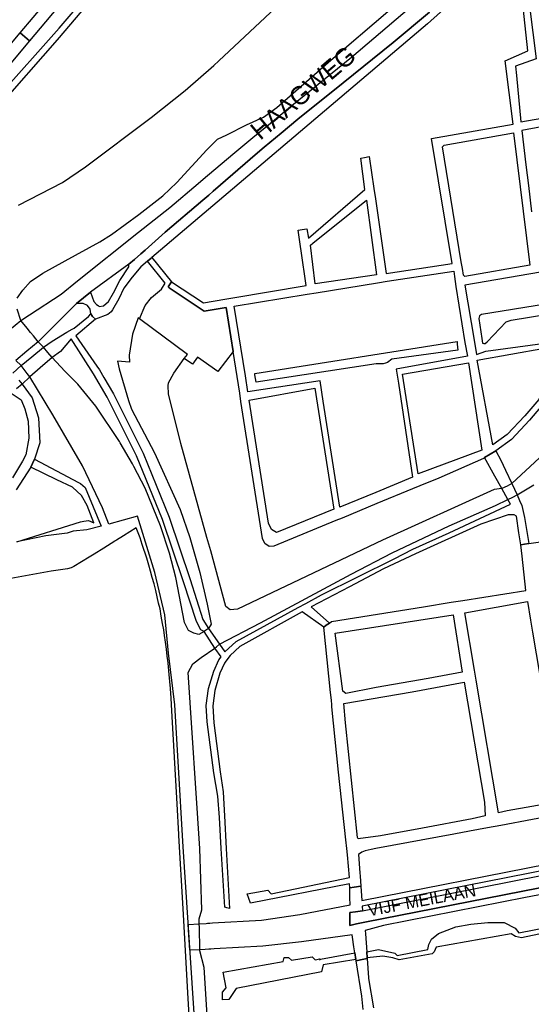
# Model space of a CAD drawing. Header units: metres. Extents: x 89872 to 99175, y 455036 to 468911.
# Tile 45 of 196: x 91815 to 92234, y 462372 to 463180. Entities that reach past the tile are written whole.
import ezdxf
from ezdxf.enums import TextEntityAlignment as Align

# ---------------------------------------------------------------- set-up
doc = ezdxf.new("R2010")
doc.units = ezdxf.units.M
for name, color, linetype in [('Gemeentegrenzen', 7, 'KG-GEMEENTE'), ('Spoorbaandeel', 10, 'Continuous'), ('Straatnamen', 7, 'Continuous'), ('Straatnamen doorgaand', 7, 'Continuous'), ('Wegdeel doorgaand', 1, 'Continuous')]:
    doc.layers.add(name, color=color, linetype=linetype)
doc.layers.add('Waterdeel', color=7, linetype='Continuous', true_color=0x00aaff)
doc.layers.add('Wegdeel', color=7, linetype='Continuous', true_color=0x9a9a9a)
doc.linetypes.add('KG-GEMEENTE', pattern='A,1,-2.25,[5,NLCS.SHX,S=1,R=0,X=0,Y=0],-2.25', length=5.5)

msp = doc.modelspace()

# ---------------------------------------------------------------- linework, layer by layer
at = {"layer": 'Gemeentegrenzen', "flags": 128}
msp.add_lwpolyline([(91985.81, 461811.85), (91972.57, 462039.53), (91971.6, 462056.3), (91967.49, 462128.63), (91962.83, 462210.97), (91960.34, 462254.93), (91958.38, 462287.72), (91957.54, 462303.5), (91953.25, 462376.82), (91949.07, 462450.57), (91945.57, 462510.65), (91945.53, 462511.41), (91944.05, 462536.8), (91939.65, 462613.05), (91939.1, 462623.35), (91938.57, 462631.45), (91938.23, 462636.98), (91937.67, 462642.89), (91936.85, 462652.09), (91936.52, 462654.38), (91935.98, 462657.99), (91935.33, 462663.56), (91934.45, 462669.41), (91933.8, 462674.81), (91933.05, 462679.59), (91932.12, 462684.85), (91931.02, 462690.8), (91930.09, 462696.64), (91928.92, 462701.54), (91927.67, 462706.73), (91926.53, 462711.8), (91925.24, 462717.4), (91923.73, 462722.43), (91922.33, 462727.7), (91920.92, 462732.71), (91919.31, 462738.23), (91915.52, 462749.56), (91913.84, 462754.96), (91910.59, 462763.16), (91900, 462756.63), (91894.27, 462753.1), (91893.41, 462752.56), (91893.08, 462752.35), (91884, 462746.62), (91876.06, 462741.71), (91871.9, 462739.14), (91859.4, 462731.41), (91857.07, 462730.38), (91854.17, 462729.67), (91840.7, 462727.72), (91801.69, 462720.65), (91743.12, 462709.89), (91742.28, 462716.24), (91723.98, 462713.51), (91721.47, 462713.14), (91720.03, 462712.92), (91719.53, 462715.26), (91717.01, 462726.9), (91710.31, 462748.15), (91708.08, 462760.41), (91708.41, 462802.88), (91701.05, 462801.8), (91700.15, 462801.67), (91694.18, 462809.59), (91686.69, 462814.41), (91673.3, 462814.88), (91656.6, 462811.35), (91643.73, 462809.01), (91625.38, 462808.56), (91618.79, 462800.58), (91616.38, 462798.02), (91547.8, 462797.16), (91535.89, 462797.01), (91533.97, 462796.98), (91532.91, 462796.98), (91492.23, 462796.74), (91467.4, 462766.42), (91427.24, 462713.3), (91393.47, 462668.65), (91384.92, 462657.34), (91345.12, 462601.61), (91322.75, 462570.28), (91311.3, 462554.1), (91298.16, 462535.1), (91240.59, 462451.23), (91199.39, 462390.97), (91179.79, 462362.29), (91160.33, 462333.57), (91116.85, 462270.02), (91100.95, 462246.71), (91075.23, 462209.11), (91051.88, 462174.92), (91033.16, 462147.46), (91019.52, 462127.52), (90993.15, 462089.17), (90959.24, 462039.53), (90924.92, 461989.3), (90854.66, 461891.45), (90848.48, 461882.28), (90843.78, 461875.03), (90834.61, 461861.6), (90817.06, 461835.96), (90811.97, 461836.6), (90802.84, 461837.74), (90801.07, 461837.96), (90760.92, 461842.97), (90699.32, 461850.65), (90696.92, 461850.95), (90695.83, 461851.08), (90678.28, 461853.27), (90675.91, 461853.57), (90672.92, 461853.94), (90670.47, 461854.25), (90666.84, 461854.7), (90664.35, 461855.01), (90664.01, 461855.05), (90609.06, 461861.91), (90479.28, 461799.79), (90472.29, 461804.82), (90462.06, 461812.15), (90453.36, 461818.46), (90438.82, 461828.9), (90419.02, 461844.35), (90421.38, 461847.24), (90429.77, 461949.31), (90429.54, 461950.1), (90406.8, 462028.72), (90405.32, 462036.59), (90404.76, 462039.53), (90393.73, 462098.21), (90392.3, 462105.79), (90384.04, 462159.12), (90392.42, 462305.56), (90391.99, 462305.98), (90370.47, 462327.07), (90399.99, 462360.63), (90422.7, 462386.62), (90434.72, 462401.41), (90436.55, 462403.6), (90435.45, 462404.75), (90419.84, 462421.08), (90403.64, 462438.52), (90393.79, 462449.24), (90393.71, 462449.33), (90386.15, 462467.2), (90374.47, 462495.6), (90363.46, 462525.49), (90355.96, 462545.83), (90348.73, 462563.94), (90333.81, 462601.31), (90333.12, 462603.04), (90318.97, 462638.48), (90318.87, 462638.7), (90313.58, 462651.96), (90281.92, 462735.54), (90267.14, 462773.68), (90265.29, 462797.2), (90265.01, 462800.73), (90264.77, 462803.83), (90264.66, 462805.22), (90240.77, 462869.48), (90208.47, 462948.15), (90171.15, 463039.41), (90171.1, 463039.53), (90162.16, 463061.39), (90153.37, 463082.88), (90133.53, 463130.56), (90133.48, 463130.7), (90126.29, 463147.97), (90105.85, 463197.09), (90105.84, 463197.12), (90102.3, 463205.62), (90099.75, 463211.73), (90114.01, 463299.45), (90115.39, 463307.17), (90116.59, 463313.87), (90117.35, 463318.08), (90126.99, 463371.94), (90167.36, 463420.21), (90209.48, 463471.04), (90213.6, 463476.02), (90245.14, 463510.53), (90303.59, 463572.17), (90304.37, 463573), (90450.55, 463727.19), (90461.14, 463738.35), (90463.31, 463740.64), (90464.72, 463742.71), (90536.27, 463847.55), (90538.65, 463851.04), (90562.43, 463885.88), (90582.05, 463914.68), (90599.47, 463940.24), (90600.86, 463942.28), (90601.04, 463942.55), (90640.85, 464000.98), (90667.03, 464039.53), (90691.97, 464076.25), (90692.05, 464076.37), (90694.18, 464079.51), (90701.12, 464089.5), (90701.18, 464089.58), (90702.2, 464091.09), (90703.4, 464092.85), (90714.67, 464109.44), (90725.77, 464125.78), (90726.72, 464127.19), (90740.2, 464147.04), (90762.73, 464180.92), (90765.08, 464184.57), (90771, 464193.76), (90771.42, 464193.23), (90806.89, 464250.06), (90799.19, 464267.98), (90793.58, 464280.07), (90804.61, 464284.92), (90803.81, 464286.83), (90821.67, 464318.03), (90833.48, 464340.07), (90842.17, 464363.91), (90849.47, 464388.53), (90850.9, 464396.71), (90858.13, 464437.99), (90858.63, 464440.87), (90862.59, 464497.94), (90866.13, 464525.28), (90871.25, 464551.16), (90878.53, 464576.98), (90885.23, 464600.76), (90894.69, 464624.16), (90916.23, 464670.78), (90923.29, 464685), (90927.38, 464693.22), (90938.43, 464709.97), (90941.09, 464714), (90957.05, 464733.72), (90973.35, 464753.19), (90989.85, 464772.53), (91044.92, 464827.73), (91063.03, 464849.21), (91079.63, 464871.08), (91092.42, 464893.28), (91103.51, 464916.81), (91112.67, 464940.33), (91120.29, 464963.85), (91127, 464987.97), (91139, 465039.53), (91144.01, 465061.06), (91152.55, 465098.5), (91157.84, 465121.7), (91161.11, 465136.01), (91167.76, 465165.19), (91172.72, 465186.93), (91274.16, 465169.82), (91278.87, 465168.92), (91306.94, 465164.19), (91332.25, 465159.92), (91370.23, 465153.71), (91556.5, 465122.29), (91557.9, 465122.05), (91558.32, 465121.98), (91871.9, 465069.08), (91922.03, 465060.62), (92028.58, 465042.86), (92029.05, 465042.78), (92039.59, 465041.01), (92042.01, 465042.88), (92058.73, 465054.97), (92061.16, 465057.23), (92072.53, 465074.55), (92088.56, 465098.55), (92080.97, 465168.59), (92067.81, 465290.11), (92105.28, 465350.83), (92113.42, 465364.09), (92113.85, 465364.8), (92156.87, 465434.93), (92230.87, 465530.04), (92308.96, 465565.35), (92325.03, 465572.62), (92358.36, 465534.34), (92375.52, 465545.73), (92376.91, 465547.36), (92384.66, 465556.46), (92397.29, 465571.45), (92416.04, 465593.91), (92432.88, 465613.69), (92464.88, 465651.21), (92497.86, 465688.87), (92505.83, 465697.44), (92511.57, 465704.12), (92521.66, 465716.37), (92529.98, 465726.8), (92537.61, 465736.36), (92552.63, 465755.02), (92556.4, 465759.68), (92562.83, 465767.63), (92569.99, 465776.31), (92574, 465780.59), (92577.23, 465784.05), (92588.96, 465795.43), (92608.34, 465813.96), (92622.92, 465827.43), (92631.95, 465835.5), (92640.36, 465842.9), (92646.72, 465848.4), (92649.67, 465851.09), (92655.38, 465856.57), (92659.68, 465860.77), (92669.91, 465871.24), (92675.75, 465876.86), (92679.79, 465880.73), (92688.17, 465888.52), (92695.01, 465895.69), (92697.26, 465898.27), (92704.75, 465907.62), (92710.44, 465915.75), (92715.48, 465923.91), (92725.57, 465940.5), (92746.28, 465971.18), (92753.8, 465982.23), (92759.43, 465990.23), (92765.7, 465998.94), (92769.21, 466003.16), (92773.77, 466008.49), (92780.83, 466016.17), (92794.83, 466030.97), (92802.6, 466039.51), (92802.62, 466039.53), (92809.88, 466047.53), (92816.37, 466054.82), (92821.82, 466061.33), (92828.63, 466069.34), (92835.92, 466079.06), (92842.64, 466088.4), (92855.4, 466105.33), (92855.72, 466105.42), (92856.2, 466105.49), (92856.58, 466105.48), (92857, 466105.46), (92857.27, 466105.4), (92857.62, 466105.29), (92857.92, 466105.17), (92858.19, 466105.04), (92858.49, 466104.84), (92859.04, 466104.43), (92861.97, 466101.77), (92865.72, 466098.37), (92920.24, 466048.9), (92924.01, 466045.52), (92930.57, 466039.62), (92998.61, 466101.64), (93005.84, 466108.13), (93007.72, 466106.77), (93009.32, 466105.61), (93030.87, 466090.03), (93065.85, 466064.82), (93100.67, 466039.53), (93102.63, 466038.11), (93109.36, 466033.25), (93110.1, 466034.21), (93306.23, 465895.87), (93359.76, 465857.43), (93435.05, 465802.05), (93442.08, 465801.87), (93443.29, 465801.85), (93453.92, 465801.63), (93457.86, 465939.66), (93469.43, 465939.2), (93472.19, 465939.09), (93475.38, 465938.96), (93481.54, 465938.72), (93483.27, 465938.65), (93484.14, 465938.62), (93485.57, 465938.11), (93486.41, 465937.57), (93494.85, 465922.09), (93504.14, 465904.63), (93508.62, 465897.95), (93513.13, 465894.34), (93520.95, 465889.78), (93530.99, 465883.82), (93532.52, 465882.69), (93535.59, 465878.57), (93538.2, 465872.98), (93542.8, 465865.6), (93545.32, 465862.19), (93550.73, 465857.44), (93558, 465851.82), (93581.85, 465842.2), (93589.8, 465836.36), (93596, 465832.33), (93604.61, 465824.42), (93611.17, 465817.58), (93626.64, 465799), (93639.91, 465783.23), (93651.14, 465769.83), (93670.29, 465745.71), (93684.46, 465727.85), (93694.85, 465714.77), (93712.32, 465692.69), (93728.2, 465671.99), (93747.98, 465645.79), (93761.04, 465629.12), (93766.29, 465628.08), (93771.39, 465626.55), (93776.82, 465625.79), (93788.1, 465624.27), (93792.4, 465621.55), (93838.86, 465642.65), (93852.5, 465660.67), (93871.9, 465686.31), (93875.58, 465691.17), (93878.32, 465694.79), (93890.16, 465710.98), (93902.12, 465728.33), (93905.89, 465733.99), (93919.17, 465753.96), (93935.19, 465778.88), (93943.9, 465792.43), (93948.65, 465800.04), (93970.06, 465836.53), (93970.54, 465837.4), (93971.35, 465838.89), (93989.07, 465871.24), (93993.85, 465879.98), (94010.83, 465914.78), (94036.3, 465967.7), (94036.96, 465969.06), (94053.84, 466007.74), (94056.01, 466013.14), (94057.82, 466017.96), (94065.93, 466039.53), (94071.93, 466055.52), (94073.83, 466060.66), (94078.67, 466074.57), (94085.46, 466094.06), (94093.55, 466118.42), (94094.92, 466122.53), (94102.3, 466146.15), (94103.67, 466150.8), (94110.42, 466174.94), (94113.71, 466186.71), (94121.68, 466216.88), (94125.59, 466232.1), (94127.77, 466240.59), (94137.96, 466288.64), (94144.53, 466331.52), (94144.93, 466334.98), (94145.41, 466339.09), (94145.82, 466342.66), (94151.42, 466390.75), (94153.23, 466390.7), (94157.6, 466460.9), (94159.9, 466526.21), (94159.35, 466560.42), (94158.49, 466578.41), (94170.96, 466578.54), (94209.06, 466578.94), (94214.84, 466579), (94215.89, 466579.01), (94219.52, 466579.05), (94240.71, 466579.18), (94241.51, 466579.18), (94263.35, 466579.32), (94263.77, 466579.32), (94282.32, 466579.43), (94323.27, 466579.65), (94379.32, 466580.31), (94401.36, 466585.53), (94402.65, 466586.01), (94419.81, 466593.87), (94424.57, 466597.31), (94434.77, 466604.54), (94443.71, 466610.91), (94446.73, 466613.07), (94447.21, 466613.41), (94452.88, 466617.46), (94455.64, 466618.85), (94468.76, 466625.48), (94489.19, 466633.87), (94509.41, 466639.35), (94528.78, 466642.95), (94558.66, 466645.13), (94568.59, 466644.46), (94591.46, 466642.45), (94597.53, 466641.07), (94607.95, 466639.18), (94627.5, 466635), (94700, 466615.5), (94735, 466606.5), (94916, 466566.5), (94919.73, 466565.74), (94955, 466558.5), (94960.94, 466557.34), (94964.2, 466556.71), (94965.83, 466558.34), (94967.61, 466560.24), (95049.67, 466540.64), (95076.19, 466534.31), (95121, 466523.72), (95162.95, 466513.62), (95181.07, 466509.25), (95206.54, 466503.31), (95252.02, 466491.75), (95295.53, 466480.7), (95302.45, 466479.13), (95324.97, 466472.76), (95370.65, 466460.17), (95399.23, 466452.31), (95479.68, 466427.72), (95495.6, 466422.85), (95497.02, 466422.44), (95500.31, 466421.48), (95521.54, 466414.36), (95521.72, 466414.3), (95578.37, 466395.31), (95578.38, 466395.16), (95578.82, 466390.43), (95579.2, 466386.47), (95579.25, 466385.66), (95579.74, 466378.15), (95579.76, 466373.01), (95579.77, 466370.42), (95579.73, 466368.56), (95579.7, 466366.73), (95579.55, 466358.34), (95579.25, 466356.16), (95579.19, 466355.76), (95578.88, 466353.52), (95578.85, 466353.31), (95576.38, 466342.92), (95574.98, 466330.93), (95574.45, 466318.83), (95574.73, 466296.11), (95575.17, 466266.8), (95575.16, 466263.45), (95574.33, 466256.64), (95572.45, 466246.32), (95570.27, 466235.69), (95567.02, 466224.62), (95557.98, 466194.3), (95552.98, 466177.27), (95549.34, 466166.34), (95547.1, 466160.72), (95545.34, 466154.12), (95542, 466138.28), (95539.78, 466125.62), (95539.36, 466123.58), (95537.12, 466114.76), (95535.79, 466105.96), (95534.78, 466098.22), (95534.13, 466088.41), (95533.79, 466082.76), (95533.54, 466078.91), (95530.66, 466058.4), (95529.12, 466043.77), (95528.98, 466039.53), (95528.97, 466039.12), (95530.32, 466010.37), (95530.62, 466007.24), (95531.17, 466003.97), (95531.78, 466000.6), (95540.13, 465977.94), (95544.77, 465965.04), (95546.23, 465960.02), (95549.07, 465951.74), (95550.04, 465947.53), (95550.97, 465942.66), (95552.42, 465934.03), (95552.68, 465931.95), (95553.53, 465925.61), (95554.12, 465921.5), (95556.73, 465908.18), (95558.94, 465897.06), (95560.33, 465890.16), (95561.4, 465883.69), (95562.18, 465878.87), (95562.57, 465875.79), (95562.89, 465866.79), (95563.3, 465854.63), (95563.55, 465848.28), (95563.55, 465843.26), (95563.6, 465835.56), (95563.61, 465832.46), (95563.31, 465827.46), (95562.96, 465822.22), (95562.3, 465816.61), (95561.77, 465812.67), (95560.32, 465803.53), (95559.52, 465798.89), (95558.78, 465795.56), (95553.78, 465772.56), (95551.91, 465764.15), (95550.5, 465757.21), (95548.74, 465750.32), (95547.3, 465744.37), (95546.46, 465740.94), (95543.92, 465732.87), (95540.23, 465722.02), (95539.71, 465720.56), (95539.09, 465716.02), (95538.47, 465711.26), (95536.77, 465702.24), (95527.92, 465670.67), (95527.84, 465668.95), (95527.7, 465667.03), (95528.82, 465658.18), (95531.91, 465635.75), (95537.16, 465601.96), (95537.52, 465600), (95537.96, 465597.87), (95540.35, 465589.87), (95543.94, 465578.1), (95546.47, 465570.53), (95553.13, 465554.75), (95567.64, 465520.24), (95573.21, 465505.84), (95574.45, 465501.86), (95575.55, 465498.07), (95576.32, 465494.08), (95576.62, 465490.2), (95576.79, 465485.95), (95576.96, 465481.99), (95576.94, 465478.22), (95576.51, 465474.48), (95576.09, 465472.29), (95575.37, 465469.6), (95574.08, 465465.33), (95572.6, 465461.08), (95571.42, 465458.18), (95570.11, 465455.28), (95568.34, 465451.92), (95565.89, 465448.07), (95565.58, 465447.53), (95562.52, 465440.39), (95559.07, 465433.06), (95540.84, 465399.48), (95523.65, 465368.23), (95516.81, 465356.01), (95511.85, 465347.89), (95492.52, 465317.33), (95486.36, 465307.5), (95480.59, 465297.94), (95479.77, 465296.75), (95477.89, 465294.01), (95477.47, 465293.39), (95474.71, 465289.14), (95468.37, 465278.85), (95458.8, 465263.96), (95447.6, 465249.33), (95444.94, 465246.39), (95423.24, 465225.43), (95398.04, 465200.76), (95373.2, 465175.41), (95363.98, 465165), (95359.15, 465158.83), (95346.67, 465140.48), (95339.62, 465123.09), (95339.26, 465121.58), (95339.18, 465121.24), (95334.55, 465081.47), (95341.66, 465053.51), (95345.02, 465039.53), (95348.03, 465026.98), (95349.31, 465022.05), (95356.2, 465000), (95365.4, 464970.54), (95381.79, 464806.72), (95385.02, 464770.86), (95387.49, 464748.32), (95390.41, 464718.29), (95392.34, 464697.86), (95394.99, 464671.19), (95397.14, 464648.62), (95399.53, 464624.71), (95401.63, 464602.45), (95403.59, 464583.03), (95405.53, 464565.38), (95408.42, 464541.95), (95402.27, 464514.29), (95399.71, 464506.14), (95396, 464495.22), (95392.73, 464487.76), (95388.49, 464478.32), (95384.48, 464470.56), (95376.24, 464454.26), (95370.72, 464442.66), (95365.78, 464430.78), (95358.53, 464412.74), (95352.49, 464396.26), (95346.71, 464379.44), (95342.53, 464364.85), (95337.15, 464344.05), (95332.52, 464321.23), (95329.92, 464306.43), (95328.5, 464296.12), (95326.71, 464282.12), (95326, 464271.02), (95324.59, 464249.71), (95320.1, 464176.63), (95318.9, 464159.43), (95318.29, 464150), (95317.32, 464135.22), (95315.89, 464119.26), (95314.25, 464108.78), (95312.59, 464099.71), (95310.39, 464089.6), (95308.2, 464079.59), (95303.92, 464039.53), (95303.57, 464036.29), (95301.26, 464026.09), (95299.28, 464017.67), (95299.7, 464009.14), (95300.39, 464004.82), (95300.41, 464004.65), (95301.12, 464001.68), (95302.34, 463997.54), (95304.62, 463991.84), (95307.55, 463986.46), (95310.75, 463981.69), (95314.99, 463977.11), (95320.94, 463971.02), (95331.81, 463960.54), (95359.48, 463931.58), (95381.27, 463908.82), (95403.65, 463884.27), (95431.79, 463853.53), (95455.46, 463827.96), (95466.68, 463815.34), (95502.46, 463776.61), (95532.68, 463744.19), (95547.03, 463729.25), (95563.9, 463711.87), (95579.55, 463695.82), (95589.54, 463685.3), (95600.69, 463673.67), (95610.21, 463663.67), (95617.15, 463656.6), (95628.25, 463643.69), (95639.94, 463629.57), (95649.37, 463617.44), (95657.97, 463605.63), (95666.29, 463594.26), (95674.77, 463581.25), (95681.69, 463570.07), (95689.15, 463556.53), (95695.8, 463543.74), (95701.56, 463532.04), (95707.3, 463519.64), (95712.61, 463507.25), (95717.22, 463494.89), (95721.94, 463481.96), (95726.25, 463469.18), (95729.73, 463456.86), (95733.65, 463443.47), (95736.72, 463431.45), (95739.62, 463418.44), (95745.12, 463383.87), (95747.24, 463369.95), (95749.45, 463354.91), (95750.98, 463338.88), (95752.46, 463322.34), (95754.03, 463308.55), (95756.14, 463293.1), (95758.26, 463276.49), (95760.29, 463260.4), (95762.38, 463245.18), (95764.92, 463229.99), (95767.11, 463215.76), (95769.04, 463205.23), (95771.78, 463190.86), (95774.47, 463176.59), (95777.4, 463162.1), (95779.82, 463148.83), (95783.17, 463133.08), (95785.7, 463120.22), (95789.51, 463102.67), (95800.23, 463039.53), (95801.15, 463034.11), (95808.28, 462989.38), (95816.21, 462948.6), (95822.09, 462914.33), (95830.21, 462870.66), (95840.79, 462822.54), (95848.68, 462791.26), (95856.28, 462759.18), (95863, 462728.44), (95868.03, 462705.46), (95871.9, 462690.57), (95880.9, 462655.94), (95891.2, 462609.73), (95902.59, 462560.92), (95903.74, 462555.46), (95913.19, 462510.87), (95919.28, 462490.65), (95920.63, 462486.29), (95909.41, 462481.41), (95909.91, 462479.61), (95909.27, 462479.33), (95905.81, 462477.83), (95905.48, 462478.58), (95900.36, 462476.31), (95871.9, 462463.72), (95867.59, 462461.81), (95857.03, 462457.14), (95848.4, 462453.32), (95846.91, 462452.66), (95834.55, 462447.19), (95826.84, 462443.75), (95826.33, 462443.52), (95823.48, 462442.25), (95819.82, 462440.62), (95806.01, 462434.47), (95783.17, 462424.31), (95760.34, 462414.13), (95714.69, 462393.78), (95690.96, 462383.13), (95662.53, 462370.21), (95633.33, 462356.49), (95602.21, 462341.3), (95578.89, 462329.38), (95575.85, 462327.82), (95554.1, 462316.19), (95541.15, 462309.03), (95526.13, 462300.53), (95513.34, 462293.09), (95496.4, 462282.98), (95481.94, 462274.11), (95466.47, 462264.26), (95454.63, 462256.1), (95434.43, 462241.75), (95416.45, 462228.55), (95394.75, 462212.05), (95389.26, 462207.73), (95370.73, 462193.15), (95368.87, 462191.67), (95369.48, 462190.88), (95369.09, 462190.56), (95368.1, 462191.76), (95366.98, 462190.84), (95366.65, 462191.24), (95365.99, 462192.05), (95347.74, 462177.1), (95335.45, 462166.79), (95305.84, 462140.56), (95277.11, 462113.55), (95261.47, 462100.73), (95241.53, 462081.98), (95228.52, 462069.75), (95221.58, 462063.22), (95203.07, 462043.03), (95199.88, 462039.53), (95175.71, 462013.01), (95154.67, 461988.39), (95142.48, 461973.61), (95126.8, 461954.23), (95111.13, 461934.85), (95101.93, 461923.06), (95084.08, 461899.01), (95065.19, 461871.33), (95044.83, 461840.97), (95034.77, 461826.04), (95016.41, 461798.16), (94997.39, 461770.54), (94998.3, 461770.04), (95003.14, 461767.38), (95034.37, 461750.23), (95077.96, 461726.07), (95081.36, 461723.94), (95167.44, 461678.98), (95166.77, 461678.47), (95161.23, 461673.92), (95169.8, 461669.24), (95169.06, 461668.64), (95163.22, 461663.95), (95152.82, 461655.57), (95147.19, 461650.97), (95131.9, 461638.89), (95115.93, 461626.14), (95101.08, 461614.34), (95100.03, 461613.51), (95084.11, 461600.97), (95069.83, 461589.95), (95056.22, 461579.19), (95049.96, 461574.14), (95034.42, 461561.79), (95023.08, 461553.31), (95017.31, 461548.99), (94998.51, 461534.46), (94992.09, 461528.74), (94984.51, 461522.67), (94965.78, 461505.96), (94939.61, 461483.94), (94919.01, 461467.23), (94897.04, 461449.17), (94873.46, 461429.5), (94856.43, 461415.88), (94838.21, 461401.58), (94815.01, 461383.45), (94795.62, 461367.85), (94790.33, 461363.12), (94770.87, 461346.88), (94754.13, 461331.97), (94722.31, 461304.51), (94682.92, 461272.33), (94656.54, 461251.2), (94640.69, 461238.37), (94616.64, 461218.49), (94589.37, 461197.16), (94574.19, 461185.52), (94552.62, 461168.48), (94547.32, 461164.27), (94518.9, 461141.12), (94505.3, 461130.77), (94495.14, 461123.18), (94480.84, 461111.32), (94472.12, 461103.84), (94456.75, 461090.7), (94443.65, 461079.53), (94438.38, 461074.7), (94435.1, 461071.26), (94432.67, 461068.63), (94426.74, 461061.67), (94423.24, 461058.7), (94418.9, 461055.33), (94410.89, 461051.13), (94406.71, 461048.42), (94404.43, 461046.56), (94395.45, 461039.53), (94390.62, 461035.75), (94363.61, 461014.68), (94333.22, 460990.56), (94311.5, 460973.29), (94296.62, 460961.2), (94279.16, 460946.76), (94256.08, 460927.62), (94237.84, 460912.89), (94228.8, 460905.45), (94208.07, 460887.46), (94191.68, 460873.78), (94173.6, 460858.78), (94158.61, 460846.77), (94141.13, 460832.84), (94123.98, 460819.3), (94110.48, 460808.98), (94093.38, 460795.66), (94085.02, 460788.88), (94076.97, 460782.08), (94064.25, 460771.51), (94048.28, 460757.82), (94033.55, 460746.49), (94016.61, 460733.42), (93999.95, 460719.99), (93973.59, 460699.28), (93972.51, 460698.4), (93969.13, 460695.67), (93969.06, 460695.62), (93936.44, 460669.08), (93937.4, 460667.46), (93881.86, 460622.62), (93877.48, 460619.09), (93871.9, 460614.58), (93849.36, 460596.39), (93844.03, 460592.08), (93822.59, 460574.78), (93822, 460574.28), (93780.04, 460537.93), (93773.53, 460532.43), (93747.56, 460509.6), (93701.46, 460469.06), (93661.61, 460434.02), (93557.94, 460380.06), (93475.78, 460337.73), (93428.58, 460312.93), (93393.7, 460292.89), (93386.88, 460286.74), (93366.1, 460267.64), (93329.61, 460233.85), (93295.16, 460201.73), (93249.43, 460159.19), (93201.19, 460114.23), (93156.33, 460072.2), (93121.09, 460039.53), (93110.85, 460030.04), (93077.29, 459999.15), (93042.01, 459967.24), (93015.14, 459942.77), (93012.55, 459940.42), (92988.16, 459918.01), (92963.08, 459895.19), (92946.15, 459881.13), (92782.13, 459730.55), (92702.35, 459657.95), (92657.84, 459618.97), (92635.21, 459597.77), (92385.94, 459364.34), (92380.03, 459374.16), (92339.89, 459440.92), (92348.47, 459531.52), (92356.69, 459618.32), (92356.7, 459618.4), (92345.49, 459732.65), (92343.41, 459753.78), (92343.42, 459753.93), (92344.95, 459799.96), (92347.14, 459866.13), (92347.45, 459866.32), (92390.27, 459893), (92305.29, 460039.53), (92299.44, 460049.62), (92296.84, 460054.11), (92204.91, 460208.88), (92204.74, 460209.17), (92203.57, 460211.12), (92203.11, 460211.9), (92202.04, 460213.69), (92074.83, 460426.49), (92068.94, 460436.46), (92022.86, 460411.71), (91987.38, 460473), (91980.24, 460485.33), (91965.51, 460472.78), (91965.41, 460472.65), (91961.16, 460467.16), (91956.5, 460461.14), (91956.36, 460460.96), (91948.56, 460451.25), (91953.2, 460437.7), (91953.84, 460435.8), (91956.76, 460427.29), (91957.73, 460424.45), (91956.75, 460422.95), (91939.1, 460395.78), (91938.87, 460395.41), (91919.58, 460364.85), (91948.83, 460302.52), (91948.45, 460302.16), (91908.63, 460265.19), (91871.9, 460231.08), (91863.71, 460223.48), (91829.97, 460279.74), (91829.67, 460280.23), (91824.63, 460288.64), (91824.61, 460288.68), (91824.4, 460289.03), (91816.79, 460301.72), (91819.64, 460305.48), (91829.93, 460321.17), (91840.6, 460338.46), (91845.85, 460348.55), (91856.88, 460373.76), (91871.66, 460405.5), (91871.9, 460405.98), (91891.75, 460446.44), (91905.99, 460473.46), (91918.5, 460493.59), (91929.18, 460509.93), (91940.22, 460529), (91946.76, 460540.9), (91957.89, 460561.15), (91970.98, 460586.91), (91984.68, 460613.63), (91992.01, 460627.85), (92013.25, 460661.97), (92030.97, 460684.81), (92049.21, 460710.73), (92062.29, 460727.44), (92078, 460757.65), (92087.66, 460777.01), (92094.36, 460790.92), (92097.57, 460800.37), (92103.1, 460814.82), (92109.13, 460832.66), (92119.53, 460865.73), (92126.14, 460896.84), (92127.49, 460905.43), (92129.76, 460914.39), (92135.36, 460943.2), (92138.27, 460952.72), (92138.66, 460953.98), (92144.24, 460972.64), (92149.57, 460992.54), (92152.6, 461007.14), (92152.85, 461008.6), (92153.66, 461013.38), (92154.53, 461022.02), (92155.2, 461033.98), (92155.35, 461039.53), (92155.37, 461040.14), (92155.18, 461046.41), (92153.51, 461061.42), (92153.05, 461064.92), (92148.5, 461088.24), (92145.82, 461096.61), (92144.56, 461099.71), (92141.5, 461106.31), (92139.14, 461111.06), (92132.03, 461124.88), (92109.74, 461163.87), (92092.42, 461195.41), (92092.34, 461195.54), (92083.07, 461212.42), (92058.11, 461258.26), (92044.3, 461284.17), (92033.78, 461306.12), (92029.8, 461315.54), (92025.18, 461327.02), (92022.62, 461334.88), (92020.9, 461340.66), (92018.29, 461349.73), (92016.77, 461356.21), (92014.96, 461364.94), (92013.81, 461370.99), (92013.14, 461376.04), (92011.98, 461385.86), (92009.83, 461406.51), (92009.04, 461414.38), (92008.45, 461422), (92008.08, 461428.85), (92006.61, 461452.41), (92005.98, 461462.23), (92005.07, 461481.07), (92002.65, 461522.01), (92001.21, 461544.76), (91999.79, 461569.43), (91996.21, 461634.32), (91993.76, 461676.13), (91993.28, 461684.3), (91985.81, 461811.85)], close=True, dxfattribs=at)
at = {"layer": 'Spoorbaandeel', "color": 7, "lineweight": -3}
msp.add_lwpolyline([(91822.96, 463163.05), (91815.3, 463169.48), (91847.46, 463207.77), (91855.12, 463201.34)], close=True, dxfattribs=at)
at = {"layer": 'Spoorbaandeel', "color": 255, "lineweight": -3}
msp.add_lwpolyline([(91790.8, 463124.76), (91783.14, 463131.19), (91815.3, 463169.48), (91822.96, 463163.05)], close=True, dxfattribs=at)
at = {"layer": 'Waterdeel', "lineweight": -3}
for p, q in [((92007.69, 462890.01), (92173.63, 462916.29)), ((92173.63, 462916.29), (92173.81, 462914.06)), ((92173.81, 462914.06), (92174.21, 462909.02)), ((92174.21, 462909.02), (92120.05, 462901.75)), ((92107.37, 462897.84), (92008.84, 462882.74)), ((92113.13, 462897.84), (92107.37, 462897.84)), ((92114.83, 462898.39), (92113.13, 462897.84)), ((92116.59, 462898.96), (92114.83, 462898.39)), ((92120.05, 462901.75), (92116.59, 462898.96)), ((92007.85, 462888.97), (92007.69, 462890.01)), ((92008.84, 462882.74), (92007.85, 462888.97)), ((92158.47, 462430.3), (92172.59, 462435.58)), ((92172.59, 462435.58), (92184.84, 462437.91)), ((92184.84, 462437.91), (92198.85, 462439.3)), ((92198.85, 462439.3), (92212.35, 462439.15)), ((92212.35, 462439.15), (92221.34, 462434.49)), ((92221.34, 462434.49), (92224.29, 462430.81)), ((92224.29, 462430.81), (92249.36, 462435.73)), ((92152.58, 462425.65), (92158.47, 462430.3)), ((92217.88, 462429.99), (92156.55, 462419.13)), ((92221.45, 462427.82), (92217.88, 462429.99)), ((92226.41, 462426.58), (92221.45, 462427.82)), ((92250.91, 462431.85), (92226.41, 462426.58)), ((92149.71, 462417.17), (92150.57, 462421.3)), ((92150.57, 462421.3), (92152.58, 462425.65)), ((92156.55, 462419.13), (92154.84, 462415.25)), ((92031.12, 462407.15), (92031.77, 462410.4)), ((92031.77, 462410.4), (92035.36, 462410.4)), ((92035.36, 462410.4), (92037.96, 462408.45)), ((92037.96, 462408.45), (92054.91, 462411.06)), ((92054.91, 462411.06), (92057.37, 462408.66)), ((92061.69, 462409.23), (92089.79, 462414.45)), ((92089.79, 462414.45), (92090.7, 462408.92)), ((92099.51, 462415.28), (92109.31, 462416.96)), ((92099.85, 462410.24), (92099.51, 462415.28)), ((92112.71, 462411.53), (92099.85, 462410.24)), ((92109.31, 462416.96), (92122.5, 462414.16)), ((92120.88, 462410.13), (92112.71, 462411.53)), ((92126.15, 462408.58), (92120.88, 462410.13)), ((92122.5, 462414.16), (92124.51, 462412.22)), ((92124.51, 462412.22), (92149.71, 462417.17)), ((92153.29, 462413.54), (92126.15, 462408.58)), ((92154.84, 462415.25), (92153.29, 462413.54)), ((91981.92, 462398.35), (92031.12, 462407.15)), ((92057.37, 462408.66), (92061.1, 462409.43)), ((92061.1, 462409.43), (92060.8, 462408.53)), ((92060.8, 462408.53), (92061.69, 462409.23)), ((92063.7, 462404.54), (92062.36, 462398.72)), ((92090.7, 462408.92), (92063.7, 462404.54)), ((91984.25, 462385.73), (91981.92, 462398.35)), ((92062.36, 462398.72), (91992.41, 462385.09)), ((91981.23, 462381.96), (91984.25, 462385.73)), ((91981.23, 462375.7), (91981.23, 462381.96)), ((91992.41, 462385.09), (91986.6, 462376.15)), ((91986.6, 462376.15), (91981.23, 462375.7))]:
    msp.add_line(p, q, dxfattribs=at)
for points in [[(91814.08, 463028.1), (91850.21, 463046.8), (91869.04, 463059.6), (91922.7, 463100.12), (91950.77, 463122.16), (91974.05, 463142.78), (91978.19, 463146.68), (92041.57, 463206.41)], [(91812.96, 462951.75), (91817.55, 462958.29), (91823.91, 462965.45), (91833.86, 462972.22), (91852.16, 462982.56), (91880.77, 462998.1), (91890.36, 463004.14), (91912.57, 463020.49), (91932.47, 463035.78), (91943.85, 463046.8), (91968.37, 463073.46), (91977.25, 463082.35), (91984.71, 463085.9), (92001.06, 463094.08), (92014.92, 463100.48), (92025.93, 463108.3), (92070, 463147.04), (92116.91, 463187.22)], [(92246.21, 462946.82), (92193.73, 462938.44), (92191.94, 462937.36), (92191.58, 462935.22), (92193.89, 462918.77), (92194.45, 462914.81), (92195.58, 462914.62), (92196.59, 462914.45), (92198.38, 462915.88), (92213.77, 462932.35), (92218.07, 462933.78), (92282.93, 462944.51)], [(92286.57, 462862.97), (92218.59, 462799.52), (92214.61, 462797.53), (92210.42, 462795.44), (92204.07, 462794.84), (92112.43, 462753.2), (91993.58, 462696.37), (91987.61, 462695.99), (91983.89, 462698.6), (91971.68, 462744.37), (91968.32, 462755.18), (91947.08, 462832.36), (91937.01, 462873.38), (91936.64, 462879.72), (91937.08, 462882.34), (91941.28, 462890.25), (91949.93, 462902.38), (91952.49, 462905.52), (91913.16, 462934.95), (91912.17, 462935.7), (91907.56, 462922.28), (91904.68, 462904.96), (91904.96, 462899.18), (91895.11, 462900.07), (91896.51, 462893.7), (91904.16, 462867.7), (91906.57, 462860.57), (91925.66, 462824.71), (91946.7, 462778.33), (91954.49, 462755.33), (91962.68, 462726.5), (91968.74, 462700.67), (91971.94, 462684.3), (91969.72, 462680.73), (91967.28, 462678.97), (91966.15, 462678.15), (91961.97, 462675.66), (91957.71, 462676.73), (91953.44, 462678.86), (91950.14, 462685.47), (91943.13, 462722.59), (91937.8, 462742.49), (91930.52, 462764.88), (91917.79, 462795.92), (91908.62, 462813.57), (91907.45, 462815.82), (91897.51, 462832.93), (91896.73, 462833.99), (91877.31, 462863.21), (91862.74, 462881.15), (91852.08, 462891.81), (91841.55, 462903.01), (91837.98, 462907.26), (91834.41, 462911.5), (91830.1, 462916.06), (91826.3, 462920.77), (91823.95, 462923.69), (91821.11, 462927.09), (91815.83, 462933.41), (91812.96, 462942.81)], [(92164.36, 461058), (92041.71, 461297.12), (92032.27, 461314.16), (92026.69, 461328.41), (92023.91, 461350.56), (92021.96, 461367.47), (92016.43, 461395.97), (92006.25, 461558.81), (91978.37, 462058.41), (91949.01, 462501.28), (91944.82, 462571.38), (91942.25, 462617.97), (91937.05, 462660.38), (91934.08, 462691.88), (91925.88, 462726.53), (91911.48, 462772.69), (91888.1, 462766.39), (91882.79, 462779.61), (91866.48, 462814.23), (91842.21, 462856.01), (91823.21, 462887.26), (91821.18, 462890.02), (91816.32, 462896.61), (91811.89, 462900.67)], [(91978.37, 462210.56), (91966.33, 462402.28), (91962.83, 462415.95), (91962.81, 462416.94), (91962.73, 462419.89), (91962.66, 462422.72), (91962.5, 462429.3), (91962.45, 462431.41), (91962.35, 462435.16), (91962.28, 462438.24), (91962.18, 462442.15), (91964.46, 462449.63), (91962.6, 462500), (91953.04, 462644.58), (91956.99, 462651.49), (91963.75, 462656.82), (91974.89, 462664.49), (91976.39, 462665.67), (91978.89, 462667.64), (92012.43, 462685.26), (92086.7, 462725.08), (92120.28, 462742.85), (92167.19, 462765), (92205.22, 462781.6), (92215.22, 462786.5), (92219.26, 462788.5), (92222.91, 462790.31), (92236.49, 462798.67)]]:
    msp.add_lwpolyline(points, dxfattribs=at)
at = {"layer": 'Wegdeel'}
for p, q in [((91847.43, 463173.48), (91980.2, 463329.28)), ((91977.3, 463318.73), (91845.7, 463163.99)), ((92192.64, 463216.2), (92149.48, 463177.12)), ((92121.17, 463161.62), (92151.02, 463186.5)), ((91774.95, 463092.09), (91847.43, 463173.48)), ((92149.48, 463177.12), (91973.44, 463027.5)), ((91845.7, 463163.99), (91777.05, 463085.81)), ((92080.3, 463128.56), (92121.17, 463161.62)), ((92042.99, 463098.7), (92080.3, 463128.56)), ((92029.33, 463087.31), (92042.99, 463098.7)), ((92015.41, 463075.7), (92029.33, 463087.31)), ((92009.99, 463071.19), (92015.41, 463075.7)), ((91973.73, 463039.67), (92009.99, 463071.19)), ((91965.17, 463032.22), (91969.96, 463036.39)), ((91969.96, 463036.39), (91973.73, 463039.67)), ((91973.44, 463027.5), (91923.35, 462985.14)), ((91934.25, 463005.92), (91965.17, 463032.22)), ((91917.87, 462991.27), (91934.25, 463005.92)), ((91909.2, 462983.52), (91914.29, 462988.08)), ((91914.29, 462988.08), (91917.87, 462991.27)), ((91922.68, 462984.57), (91919.69, 462982.04)), ((91919.69, 462982.04), (91922.68, 462984.57)), ((91923.35, 462985.14), (91922.68, 462984.57)), ((91922.68, 462984.57), (91923.35, 462985.14)), ((91923.35, 462985.14), (91939.5, 462965.14)), ((91896.97, 462966.26), (91904.45, 462977.43)), ((91904.45, 462979.57), (91909.2, 462983.52)), ((91904.45, 462977.43), (91904.45, 462979.57)), ((91914.4, 462977.57), (91907.33, 462969.05)), ((91919.69, 462982.04), (91914.4, 462977.57)), ((91934.3, 462964.21), (91919.69, 462982.04)), ((91907.33, 462969.05), (91900.43, 462960.12)), ((91891.79, 462956.21), (91896.97, 462966.26)), ((91900.43, 462960.12), (91896.4, 462951.19)), ((91931.18, 462959.17), (91934.3, 462964.21)), ((91938.41, 462963.55), (91936.78, 462961.18)), ((91936.78, 462961.18), (91937.51, 462960.29)), ((91937.51, 462960.29), (91966.37, 462941.1)), ((91939.5, 462965.14), (91938.41, 462963.55)), ((91861.44, 462947.35), (91867.32, 462952.14)), ((91867.32, 462952.14), (91873.01, 462956.78)), ((91873.01, 462956.78), (91875.68, 462948.95)), ((91887.76, 462948.95), (91891.79, 462956.21)), ((91917.93, 462945.76), (91923.11, 462952.47)), ((91923.11, 462952.47), (91931.18, 462959.17)), ((91867.12, 462947.36), (91861.44, 462947.35)), ((91870.57, 462945.69), (91867.12, 462947.36)), ((91872.79, 462942.68), (91870.57, 462945.69)), ((91875.68, 462948.95), (91877.98, 462946.72)), ((91877.98, 462946.72), (91879.32, 462945.75)), ((91879.32, 462945.75), (91880.28, 462945.05)), ((91880.28, 462945.05), (91883.74, 462945.6)), ((91883.74, 462945.6), (91887.76, 462948.95)), ((91896.4, 462951.19), (91890.98, 462942.11)), ((91913.16, 462934.95), (91917.93, 462945.76)), ((91966.37, 462941.1), (91984.27, 462944.04)), ((91984.27, 462944.04), (91990.03, 462908.08)), ((91859.68, 462927.24), (91871.54, 462936.66)), ((91871.54, 462936.66), (91873.44, 462938.83)), ((91873.44, 462938.83), (91872.79, 462942.68)), ((91874.66, 462936.66), (91873.44, 462938.83)), ((91873.44, 462938.83), (91874.66, 462936.66)), ((91877.09, 462934.49), (91874.66, 462936.66)), ((91874.66, 462936.66), (91877.09, 462934.49)), ((91887.21, 462938.26), (91877.09, 462934.49)), ((91890.07, 462940.58), (91887.21, 462938.26)), ((91890.98, 462942.11), (91890.07, 462940.58)), ((91877.09, 462934.49), (91861.03, 462920.96)), ((91952.49, 462905.52), (91913.16, 462934.95)), ((91841.72, 462916.43), (91853.54, 462923.9)), ((91853.54, 462923.9), (91857.92, 462926.42)), ((91857.92, 462926.42), (91859.68, 462927.24)), ((91861.03, 462920.96), (91878.26, 462895.93)), ((91824.83, 462903.62), (91834.41, 462911.5)), ((91834.41, 462911.5), (91841.72, 462916.43)), ((91857.33, 462918.28), (91848.57, 462907.91)), ((91875.54, 462889.61), (91857.33, 462918.28)), ((91816.32, 462896.61), (91824.83, 462903.62)), ((91848.57, 462907.91), (91841.55, 462903.01)), ((91949.93, 462902.38), (91952.49, 462905.52)), ((91960.77, 462903.28), (91956.69, 462897.56)), ((91977.34, 462891.49), (91960.77, 462903.28)), ((91990.03, 462908.08), (91977.34, 462891.49)), ((91809.31, 462890.34), (91816.32, 462896.61)), ((91841.55, 462903.01), (91831.81, 462894.65)), ((91878.26, 462895.93), (91880.49, 462892.83)), ((91956.69, 462897.56), (91949.93, 462902.38)), ((91823.21, 462887.26), (91817.06, 462881.23)), ((91831.81, 462894.65), (91823.21, 462887.26)), ((91886.82, 462870.46), (91875.54, 462889.61)), ((91880.49, 462892.83), (91884.09, 462886.73)), ((91817.06, 462881.23), (91812.39, 462877.43)), ((91884.09, 462886.73), (91892.01, 462873.27)), ((91892.01, 462873.27), (91916.2, 462824.65)), ((91910.81, 462822.22), (91886.82, 462870.46)), ((91931.97, 462770.07), (91910.81, 462822.22)), ((91916.2, 462824.65), (91937.51, 462772.12)), ((92196.18, 462821.1), (92200.82, 462823.83)), ((92200.82, 462823.83), (92205.39, 462826.53)), ((92205.39, 462826.53), (92209.48, 462818.85)), ((92204.62, 462805.75), (92196.18, 462821.1)), ((92209.48, 462818.85), (92213.38, 462810.56)), ((92213.38, 462810.56), (92218.59, 462799.52)), ((92210.42, 462795.44), (92204.62, 462805.75)), ((92218.59, 462799.52), (92222.91, 462790.31)), ((92215.22, 462786.5), (92210.42, 462795.44)), ((92222.91, 462790.31), (92224.94, 462785.75)), ((92167.19, 462759.27), (92217.31, 462782.7)), ((92217.31, 462782.7), (92215.22, 462786.5)), ((92224.94, 462785.75), (92226.84, 462781.49)), ((92215.58, 462773.91), (92193.02, 462766.3)), ((92220.48, 462773.91), (92215.58, 462773.91)), ((92222.27, 462772.72), (92220.48, 462773.91)), ((92226.84, 462781.49), (92229.02, 462771.65)), ((91949.19, 462718.82), (91931.97, 462770.07)), ((91937.51, 462772.12), (91954.79, 462720.7)), ((92193.02, 462766.3), (92139.46, 462741.89)), ((92224.35, 462759.18), (92222.27, 462772.72)), ((92229.02, 462771.65), (92232.34, 462750.28)), ((92137.34, 462745.7), (92167.19, 462759.27)), ((92225.88, 462749.29), (92224.35, 462759.18)), ((92228.87, 462749.75), (92225.88, 462749.29)), ((92232.34, 462750.28), (92228.87, 462749.75)), ((92139.46, 462741.89), (92113.18, 462729.7)), ((92122.06, 462737.88), (92137.34, 462745.7)), ((92062.54, 462708.37), (92122.06, 462737.88)), ((92113.18, 462729.7), (92085.28, 462714.77)), ((91959.97, 462686.22), (91949.19, 462718.82)), ((91954.79, 462720.7), (91965.16, 462687.9)), ((92085.28, 462714.77), (92054, 462698.31)), ((92043.4, 462697.85), (92049.51, 462701.21)), ((92049.51, 462701.21), (92062.54, 462708.37)), ((91992.49, 462670.05), (92043.4, 462697.85)), ((92046.47, 462694.34), (91995.62, 462665.72)), ((92064.49, 462681.83), (92046.47, 462694.34)), ((92054, 462698.31), (92068.92, 462685.04)), ((91963.43, 462679.52), (91959.97, 462686.22)), ((91965.16, 462687.9), (91969.72, 462680.73)), ((92068.92, 462685.04), (92066.42, 462683.23)), ((91966.15, 462678.15), (91963.43, 462679.52)), ((91974.89, 462664.49), (91966.15, 462678.15)), ((91969.72, 462680.73), (91978.89, 462667.64)), ((92066.42, 462683.23), (92064.49, 462681.83)), ((91983.23, 462661.5), (91992.49, 462670.05)), ((91980.13, 462657.42), (91974.89, 462664.49)), ((91978.89, 462667.64), (91983.23, 462661.5)), ((91995.62, 462665.72), (91987.5, 462658.34)), ((91974.15, 462645.68), (91978.21, 462654.9)), ((91978.21, 462654.9), (91980.13, 462657.42)), ((91983.43, 462652.98), (91982.82, 462652.18)), ((91986.45, 462656.96), (91983.43, 462652.98)), ((91987.5, 462658.34), (91986.45, 462656.96)), ((91969.74, 462631.39), (91974.15, 462645.68)), ((91982.82, 462652.18), (91979.13, 462643.82)), ((91979.13, 462643.82), (91974.89, 462629.8)), ((91967.89, 462617.43), (91969.74, 462631.39)), ((91974.89, 462629.8), (91973.23, 462617.24)), ((91968.67, 462603.95), (91967.89, 462617.43)), ((91973.23, 462617.24), (91974.14, 462603.14)), ((91974.11, 462562.14), (91968.67, 462603.95)), ((91974.14, 462603.14), (91979.38, 462562.82)), ((91977.47, 462543.08), (91974.11, 462562.14)), ((91979.38, 462562.82), (91981.87, 462546.62)), ((91978.75, 462525.46), (91977.47, 462543.08)), ((91981.87, 462546.62), (91982.41, 462536.44)), ((91982.41, 462536.44), (91982.94, 462526.72)), ((91980.26, 462500), (91978.75, 462525.46)), ((91982.94, 462526.72), (91984.42, 462500)), ((91983.13, 462451.93), (91980.26, 462500)), ((91984.42, 462500), (91987.15, 462450.81)), ((91984.92, 462451.43), (91983.13, 462451.93)), ((91987.15, 462450.81), (91984.92, 462451.43))]:
    msp.add_line(p, q, dxfattribs=at)
for points in [[(92244.91, 462865.82), (92233.12, 462851.72), (92218.15, 462835.86), (92205.39, 462826.53), (92200.82, 462823.83), (92196.18, 462821.1), (92195.25, 462820.28), (92158.71, 462804.12), (92143.19, 462797.71), (92137.2, 462795.23), (92107.89, 462783.12), (92079.34, 462771.32), (92074.21, 462769.2), (92023.4, 462748.19), (92019.67, 462747.82), (92015.94, 462750.43), (92014.08, 462754.53), (91996.45, 462867.09), (91995.39, 462873.83), (91990.03, 462908.08), (91984.27, 462944.04), (91966.37, 462941.1), (91937.51, 462960.29), (91936.78, 462961.18), (91938.41, 462963.55), (91939.5, 462965.14), (91965.71, 462947.87), (91983.18, 462950.84), (91989.7, 462951.95), (92049.77, 462962.15), (92045.73, 462990.65), (92045.23, 462994.17), (92044.4, 463000.05), (92043.34, 463007.54), (92046.73, 463008.05), (92050.48, 463008.62), (92051.91, 463001.12), (92098.09, 463040.87), (92094.59, 463066.82), (92097.65, 463067.31), (92101.63, 463067.96), (92105.39, 463041.92), (92106.62, 463033.35), (92115.47, 462972.03), (92169.55, 462980.35), (92152.72, 463082.82), (92219.66, 463094.56), (92213.05, 463146.66), (92231.6, 463154.83), (92227.76, 463190.62)], [(92232.88, 463191.45), (92238.34, 463148.34), (92221.4, 463142.22), (92222.22, 463134.66), (92226.02, 463096.56), (92307.26, 463110.85)], [(92266.46, 463096.82), (92226.79, 463089.45), (92229.91, 463061.37), (92232.17, 463044.27), (92234.53, 463022.67)], [(92242.12, 462973.16), (92179.97, 462962.55), (92187.71, 462917.33), (92189.55, 462905.67), (92197.16, 462908.23), (92249.76, 462915.48)], [(92261.51, 462528.81), (92209.58, 462518.99), (92198.59, 462516.91), (92183.84, 462514.19), (92170.83, 462511.79), (92106.93, 462500), (92103.26, 462499.32), (92098.23, 462498.21), (92095.55, 462497.09), (92092.87, 462495.08), (92093.89, 462480.16), (92094.08, 462477.42), (92094.65, 462469.12), (92089.19, 462468.23), (92085.6, 462467.64), (92085.51, 462470.95), (92004.25, 462455.06), (92002.83, 462458.94), (92001.4, 462462.85), (92018.43, 462465.74), (92021.23, 462462.88), (92085.36, 462476.07), (92083.7, 462494.77), (92083.23, 462500), (92082.47, 462507.01), (92076.4, 462562.62), (92071.05, 462616.36), (92070.89, 462618), (92070.67, 462621.91), (92069.88, 462628.08), (92064.49, 462681.83), (92066.42, 462683.23), (92068.92, 462685.04), (92070.71, 462686.33), (92145.96, 462698.48), (92168.65, 462702.15), (92178.39, 462703.68), (92229.88, 462711.7), (92226.95, 462739.95), (92225.88, 462749.29), (92228.87, 462749.75), (92232.34, 462750.28), (92243.92, 462752.06)], [(92270.26, 462467.57), (92229.63, 462459.72), (92113.29, 462436.89), (92098.34, 462432.62), (92098.52, 462429.99), (92099.51, 462415.28), (92099.85, 462410.24), (92099.89, 462409.65), (92094.44, 462408.52), (92090.89, 462407.78), (92090.7, 462408.92), (92089.79, 462414.45), (92089.07, 462419.29), (92087.93, 462427.11), (92087.49, 462429.15), (92046.02, 462423.37), (92014.43, 462419.91), (91974.56, 462417.62), (91971.58, 462417.45), (91969.97, 462417.36), (91967.16, 462417.2), (91962.81, 462416.94), (91954.63, 462416.45), (91953.22, 462437.72), (91962.28, 462438.24), (91967.86, 462438.56), (91968.88, 462438.61), (91971.01, 462438.74), (91973.07, 462438.85), (92013.17, 462441.13), (92044.64, 462445.94), (92085.99, 462453.75), (92085.82, 462459.89), (92085.6, 462467.64), (92089.19, 462468.23), (92094.65, 462469.12), (92095.47, 462457.25), (92248.38, 462487.31)], [(92266.68, 462486.35), (92095.78, 462452.76), (92096.04, 462448.96), (92090.2, 462448.1), (92085.62, 462447.42), (92085.62, 462442.81), (92085.62, 462436.77), (92091.06, 462438.03), (92097.87, 462439.62), (92269.28, 462473.31)], [(92269.28, 462473.31), (92097.87, 462439.62), (92091.06, 462438.03), (92085.62, 462436.77), (92085.62, 462442.81), (92085.62, 462447.42), (92090.2, 462448.1), (92096.04, 462448.96), (92267.45, 462482.65)], [(92096.73, 462367.81), (92095.66, 462378.83), (92090.89, 462407.78), (92094.44, 462408.52), (92099.89, 462409.65), (92100.96, 462393.8), (92101.04, 462393.3), (92105.12, 462369.23)]]:
    msp.add_lwpolyline(points, dxfattribs=at)
for points in [[(92179.97, 462969.7), (92178.93, 462970.74), (92177.97, 462976.14), (92176.99, 462981.62), (92161.65, 463076.02), (92163.08, 463077.44), (92219.88, 463087.6), (92233.16, 462978.98)], [(92057.24, 462963.42), (92053.34, 462995.32), (92055.26, 462996.95), (92099.25, 463032.29), (92107.53, 462970.86)], [(92077.55, 462780.27), (92063.95, 462867.17), (92061.27, 462883.86), (92002.19, 462874.9), (92000.13, 462888.16), (91990.82, 462945.11), (92050.79, 462954.96), (92058.13, 462956.16), (92108.3, 462964.4), (92116.42, 462965.63), (92170.95, 462973.9), (92171.49, 462969.49), (92172.62, 462961.35), (92179.96, 462915.51), (92182.24, 462904.13), (92123.79, 462893.6), (92125.51, 462881.98), (92136.94, 462804.93), (92106.92, 462792.14)], [(92202.9, 462831.46), (92190.04, 462900.97), (92245.33, 462910.81), (92247.67, 462898.89), (92247.55, 462887.83), (92245.7, 462878.89), (92240.54, 462868.69), (92229.24, 462855.17), (92214.73, 462839.81)], [(92182.95, 462898.65), (92193.94, 462826.89), (92141.73, 462807.64), (92128.95, 462889.43)], [(92025.63, 462759.38), (92021.53, 462761.99), (92018.92, 462767.21), (92003.24, 462868.16), (92056.88, 462878), (92072.62, 462778.44)], [(91881.89, 462764.72), (91870.17, 462761.56), (91858.89, 462760.47), (91854.05, 462758.8), (91836.33, 462756.59), (91812.74, 462751.87), (91864.81, 462768.24), (91867.46, 462768.68), (91871.46, 462769.35), (91875.69, 462767.43), (91870.28, 462781.59), (91865.66, 462789.77), (91858.2, 462796.52), (91845.41, 462802.56), (91824.04, 462813.15), (91825.51, 462816.18), (91827.21, 462819.71), (91863.34, 462800.57), (91864.95, 462799.72), (91868.54, 462796.48), (91881.88, 462764.74)], [(92207.63, 462529.3), (92189.29, 462638.18), (92187.89, 462646.49), (92179.97, 462693.55), (92231.35, 462702.84), (92233.88, 462687.57), (92235.55, 462677.51), (92241.46, 462641.89), (92248.48, 462602.92), (92249.55, 462596.92), (92257.45, 462553.02), (92259.83, 462538.86), (92214.81, 462530.98)], [(92082.44, 462627.32), (92080.06, 462629.1), (92073.61, 462676.82), (92170.34, 462691.7), (92177.92, 462644.82), (92149.8, 462639.61), (92107.31, 462632.29)], [(92092.39, 462507.88), (92092.03, 462508.94), (92082.08, 462603.15), (92080.85, 462618.99), (92136.81, 462628.74), (92179.32, 462636.5), (92195.98, 462538.09), (92196.73, 462526.74), (92186.03, 462524.23), (92145.16, 462516.61), (92110.91, 462510.5)]]:
    msp.add_lwpolyline(points, close=True, dxfattribs=at)
at = {"layer": 'Wegdeel doorgaand'}
for points in [[(91806.77, 462925.71), (91815.83, 462933.41), (91822.92, 462938.05), (91849.05, 462955.17), (91862.49, 462965.96), (91912.47, 463006.1), (91937.98, 463026.35), (91961.38, 463046.05), (91965.43, 463049.46), (91989.85, 463070.02), (92006.28, 463083.65), (92020.51, 463095.44), (92036.73, 463108.89), (92086.92, 463149.71), (92171.28, 463221.7)], [(92151.02, 463186.5), (92121.17, 463161.62), (92080.3, 463128.56), (92042.99, 463098.7), (92029.33, 463087.31), (92015.41, 463075.7), (92009.99, 463071.19), (91973.73, 463039.67), (91969.96, 463036.39), (91965.17, 463032.22), (91934.25, 463005.92), (91917.87, 462991.27), (91914.29, 462988.08), (91909.2, 462983.52), (91904.45, 462979.57), (91873.01, 462956.78), (91867.32, 462952.14), (91861.44, 462947.35), (91836.34, 462922.28), (91830.1, 462916.06), (91820.84, 462908.23), (91811.89, 462900.67)], [(91814.23, 462884.55), (91817.06, 462881.23), (91825.1, 462869.94), (91826.74, 462864.77), (91830.28, 462853.63), (91831.47, 462832.93), (91827.21, 462819.71), (91825.51, 462816.18), (91824.04, 462813.15), (91812.12, 462794.48)], [(91807.96, 462873.83), (91816.29, 462868.28), (91819.07, 462860.93), (91821.85, 462850.8), (91822.45, 462836.79), (91820.07, 462823.28), (91817.29, 462817.92), (91809.15, 462804.41)]]:
    msp.add_lwpolyline(points, dxfattribs=at)

# ---------------------------------------------------------------- texts
at = {"layer": 'Straatnamen'}
msp.add_text('VIJF MEILAAN', height=10, rotation=10.76269, dxfattribs=at).set_placement((92144.7, 462457.55), align=Align.MIDDLE_CENTER)
at = {"layer": 'Straatnamen doorgaand'}
msp.add_text('HAAGWEG', height=15, rotation=40.31842, dxfattribs=at).set_placement((92047.34, 463120.52), align=Align.MIDDLE_CENTER)

doc.saveas('drawing.dxf')
